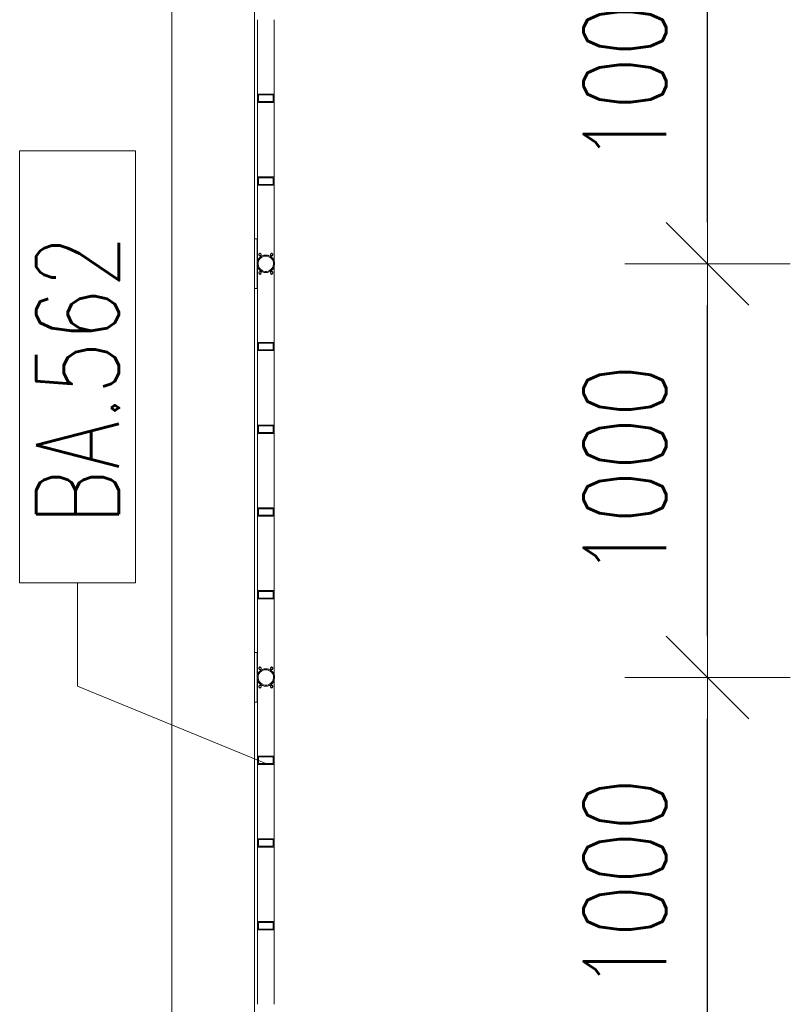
# Model space of a CAD drawing. Header units: millimetres. Extents: x 6807 to 7919, y 15387 to 15883.
# Tile 91 of 120: x 7651 to 7669, y 15659 to 15683. Entities that reach past the tile are written whole.
import ezdxf

# ---------------------------------------------------------------- set-up
doc = ezdxf.new("R2010")
doc.units = ezdxf.units.MM
doc.header["$LTSCALE"] = 10
for name, color, linetype, lineweight in [('PS_DIM', 4, 'Continuous', 13), ('PS_Pos', 1, 'Continuous', 15), ('PS_SOLID', 7, 'Continuous', 30)]:
    doc.layers.add(name, color=color, linetype=linetype, lineweight=lineweight)
doc.styles.add('simplex', font='simplex.shx', dxfattribs={"width": 0.75})
doc.dimstyles.new('1_100_PRZ', dxfattribs={"dimtxt": 2, "dimasz": 1, "dimexe": 2, "dimexo": 5, "dimgap": 1, "dimtad": 1, "dimdec": 0, "dimlfac": 100, "dimtxsty": 'simplex', "dimblk": 'dimznak', "dimcen": 2, "dimse1": 1, "dimse2": 1, "dimclrd": 256, "dimclrt": 7, "dimadec": 1, "dimazin": 0, "dimtfac": 1, "dimtdec": 0, "dimtix": 1, "dimtmove": 2, "dimatfit": 3, "dimldrblk": 'dim-grot', "dimfxl": 1, "dimarcsym": 0})

# ---------------------------------------------------------------- blocks, each defined once
blk = doc.blocks.new('dim-grot')
blk.add_hatch(color=256).paths.add_polyline_path([(0, 0), (-2, 0.5), (-2, -0.5)])
blk.add_lwpolyline([(0, 0), (-2, 0.5), (-2, -0.5), (0, 0)])
blk = doc.blocks.new('dimznak')
at = {"color": 0}
for points in [[(0, 2), (0, -2)], [(-2, 0), (2, 0)]]:
    blk.add_lwpolyline(points, dxfattribs=at)
at = {"color": 2}
blk.add_lwpolyline([(1, 1), (-1, -1)], dxfattribs=at)
blk = doc.blocks.new('*X307')
at = {"color": 1}
for p, q in [((7653.539, 15685.696, -0.807), (7650.739, 15685.696, -0.807)), ((7650.739, 15685.696, -0.807), (7650.739, 15675.253, -0.807)), ((7653.539, 15675.253, -0.807), (7653.539, 15685.696, -0.807)), ((7650.739, 15675.253, -0.807), (7653.539, 15675.253, -0.807)), ((7652.139, 15672.753, -0.807), (7652.139, 15675.253, -0.807)), ((7656.694, 15670.885, -0.807), (7652.139, 15672.753, -0.807))]:
    blk.add_line(p, q, dxfattribs=at)
at = {"color": 30, "style": 'simplex', "width": 0.75}
blk.add_text('BA.562', height=2, rotation=90, dxfattribs=at).set_placement((7653.139, 15676.653, -0.807))

msp = doc.modelspace()

# ---------------------------------------------------------------- linework, layer by layer
at = {"layer": 'PS_SOLID', "color": 253, "linetype": 'Continuous', "lineweight": 5}
for p, q in [((7654.422, 15727.447, -0.807), (7654.422, 15575.947, -0.807)), ((7656.422, 15575.947, -0.807), (7656.422, 15727.447, -0.807))]:
    msp.add_line(p, q, dxfattribs=at)
at = {"layer": 'PS_SOLID', "color": 133, "linetype": 'Continuous', "lineweight": 13}
for p, q in [((7656.494, 15682.837, -0.807), (7656.494, 15681.037, -0.807)), ((7656.894, 15681.037, -0.807), (7656.894, 15682.837, -0.807)), ((7656.874, 15681.037, -0.807), (7656.494, 15681.037, -0.807)), ((7656.494, 15681.037, -0.807), (7656.494, 15680.837, -0.807)), ((7656.514, 15681.017, -0.807), (7656.548, 15681.017, -0.807)), ((7656.514, 15680.857, -0.807), (7656.514, 15681.017, -0.807)), ((7656.548, 15681.017, -0.807), (7656.828, 15681.017, -0.807)), ((7656.828, 15681.017, -0.807), (7656.874, 15681.017, -0.807)), ((7656.894, 15681.037, -0.807), (7656.874, 15681.037, -0.807)), ((7656.874, 15681.017, -0.807), (7656.874, 15680.857, -0.807)), ((7656.894, 15680.837, -0.807), (7656.894, 15681.037, -0.807)), ((7656.494, 15680.837, -0.807), (7656.494, 15679.037, -0.807)), ((7656.494, 15680.837, -0.807), (7656.548, 15680.837, -0.807)), ((7656.874, 15680.857, -0.807), (7656.514, 15680.857, -0.807)), ((7656.548, 15680.837, -0.807), (7656.828, 15680.837, -0.807)), ((7656.828, 15680.837, -0.807), (7656.894, 15680.837, -0.807)), ((7656.894, 15679.037, -0.807), (7656.894, 15680.837, -0.807)), ((7656.494, 15679.037, -0.807), (7656.494, 15678.837, -0.807)), ((7656.874, 15679.037, -0.807), (7656.494, 15679.037, -0.807)), ((7656.514, 15678.857, -0.807), (7656.514, 15679.017, -0.807)), ((7656.514, 15679.017, -0.807), (7656.548, 15679.017, -0.807)), ((7656.548, 15679.017, -0.807), (7656.828, 15679.017, -0.807)), ((7656.828, 15679.017, -0.807), (7656.874, 15679.017, -0.807)), ((7656.894, 15679.037, -0.807), (7656.874, 15679.037, -0.807)), ((7656.874, 15679.017, -0.807), (7656.874, 15678.857, -0.807)), ((7656.894, 15678.837, -0.807), (7656.894, 15679.037, -0.807)), ((7656.494, 15678.837, -0.807), (7656.494, 15677.006, -0.807)), ((7656.494, 15678.837, -0.807), (7656.548, 15678.837, -0.807)), ((7656.874, 15678.857, -0.807), (7656.514, 15678.857, -0.807)), ((7656.548, 15678.837, -0.807), (7656.828, 15678.837, -0.807)), ((7656.828, 15678.837, -0.807), (7656.894, 15678.837, -0.807)), ((7656.894, 15677.006, -0.807), (7656.894, 15678.837, -0.807)), ((7656.482, 15677.537, -0.807), (7656.422, 15677.537, -0.807)), ((7656.422, 15677.537, -0.807), (7656.422, 15676.337, -0.807)), ((7656.482, 15677.325, -0.807), (7656.482, 15677.537, -0.807)), ((7656.422, 15677.397, -0.807), (7656.422, 15677.397, -0.807)), ((7656.494, 15677.441, -0.807), (7656.482, 15677.441, -0.807)), ((7656.482, 15677.389, -0.807), (7656.494, 15677.389, -0.807)), ((7656.482, 15676.932, -0.807), (7656.482, 15677.325, -0.807)), ((7656.422, 15677.277, -0.807), (7656.422, 15677.277, -0.807)), ((7656.494, 15677.285, -0.807), (7656.482, 15677.285, -0.807)), ((7656.482, 15677.233, -0.807), (7656.494, 15677.233, -0.807)), ((7656.54, 15677.083, -0.807), (7656.514, 15677.049, -0.807)), ((7656.52, 15677.057, -0.807), (7656.526, 15677.067, -0.807)), ((7656.524, 15677.162, -0.807), (7656.531, 15677.182, -0.807)), ((7656.524, 15677.162, -0.807), (7656.531, 15677.18, -0.807)), ((7656.531, 15677.143, -0.807), (7656.524, 15677.162, -0.807)), ((7656.531, 15677.171, -0.807), (7656.526, 15677.157, -0.807)), ((7656.526, 15677.156, -0.807), (7656.531, 15677.17, -0.807)), ((7656.526, 15677.067, -0.807), (7656.533, 15677.074, -0.807)), ((7656.531, 15677.182, -0.807), (7656.548, 15677.192, -0.807)), ((7656.531, 15677.18, -0.807), (7656.548, 15677.191, -0.807)), ((7656.548, 15677.181, -0.807), (7656.531, 15677.171, -0.807)), ((7656.531, 15677.17, -0.807), (7656.548, 15677.18, -0.807)), ((7656.548, 15677.133, -0.807), (7656.531, 15677.143, -0.807)), ((7656.536, 15677.035, -0.807), (7656.559, 15677.065, -0.807)), ((7656.572, 15677.111, -0.807), (7656.54, 15677.083, -0.807)), ((7656.548, 15677.192, -0.807), (7656.569, 15677.188, -0.807)), ((7656.548, 15677.191, -0.807), (7656.569, 15677.187, -0.807)), ((7656.569, 15677.178, -0.807), (7656.548, 15677.181, -0.807)), ((7656.548, 15677.18, -0.807), (7656.569, 15677.176, -0.807)), ((7656.569, 15677.136, -0.807), (7656.548, 15677.133, -0.807)), ((7656.548, 15677.09, -0.807), (7656.555, 15677.098, -0.807)), ((7656.555, 15677.098, -0.807), (7656.564, 15677.104, -0.807)), ((7656.559, 15677.065, -0.807), (7656.587, 15677.09, -0.807)), ((7656.569, 15677.188, -0.807), (7656.582, 15677.173, -0.807)), ((7656.569, 15677.187, -0.807), (7656.582, 15677.171, -0.807)), ((7656.582, 15677.162, -0.807), (7656.569, 15677.178, -0.807)), ((7656.569, 15677.176, -0.807), (7656.582, 15677.161, -0.807)), ((7656.582, 15677.152, -0.807), (7656.569, 15677.136, -0.807)), ((7656.61, 15677.132, -0.807), (7656.572, 15677.111, -0.807)), ((7656.582, 15677.173, -0.807), (7656.582, 15677.152, -0.807)), ((7656.582, 15677.116, -0.807), (7656.591, 15677.122, -0.807)), ((7656.587, 15677.09, -0.807), (7656.62, 15677.108, -0.807)), ((7656.591, 15677.122, -0.807), (7656.601, 15677.126, -0.807)), ((7656.651, 15677.144, -0.807), (7656.61, 15677.132, -0.807)), ((7656.62, 15677.135, -0.807), (7656.63, 15677.139, -0.807)), ((7656.62, 15677.108, -0.807), (7656.656, 15677.119, -0.807)), ((7656.63, 15677.139, -0.807), (7656.641, 15677.141, -0.807)), ((7656.694, 15677.149, -0.807), (7656.651, 15677.144, -0.807)), ((7656.656, 15677.119, -0.807), (7656.694, 15677.123, -0.807)), ((7656.662, 15677.146, -0.807), (7656.672, 15677.148, -0.807)), ((7656.672, 15677.148, -0.807), (7656.683, 15677.148, -0.807)), ((7656.736, 15677.144, -0.807), (7656.694, 15677.149, -0.807)), ((7656.694, 15677.123, -0.807), (7656.731, 15677.119, -0.807)), ((7656.704, 15677.148, -0.807), (7656.715, 15677.148, -0.807)), ((7656.715, 15677.148, -0.807), (7656.726, 15677.146, -0.807)), ((7656.731, 15677.119, -0.807), (7656.767, 15677.108, -0.807)), ((7656.777, 15677.132, -0.807), (7656.736, 15677.144, -0.807)), ((7656.747, 15677.141, -0.807), (7656.757, 15677.139, -0.807)), ((7656.757, 15677.139, -0.807), (7656.767, 15677.135, -0.807)), ((7656.767, 15677.108, -0.807), (7656.8, 15677.09, -0.807)), ((7656.815, 15677.111, -0.807), (7656.777, 15677.132, -0.807)), ((7656.787, 15677.126, -0.807), (7656.796, 15677.122, -0.807)), ((7656.796, 15677.122, -0.807), (7656.805, 15677.116, -0.807)), ((7656.8, 15677.09, -0.807), (7656.828, 15677.065, -0.807)), ((7656.804, 15677.162, -0.807), (7656.811, 15677.182, -0.807)), ((7656.804, 15677.162, -0.807), (7656.811, 15677.18, -0.807)), ((7656.811, 15677.143, -0.807), (7656.804, 15677.162, -0.807)), ((7656.811, 15677.171, -0.807), (7656.806, 15677.157, -0.807)), ((7656.806, 15677.156, -0.807), (7656.811, 15677.17, -0.807)), ((7656.811, 15677.182, -0.807), (7656.828, 15677.192, -0.807)), ((7656.811, 15677.18, -0.807), (7656.828, 15677.191, -0.807)), ((7656.828, 15677.181, -0.807), (7656.811, 15677.171, -0.807)), ((7656.811, 15677.17, -0.807), (7656.828, 15677.18, -0.807)), ((7656.828, 15677.133, -0.807), (7656.811, 15677.143, -0.807)), ((7656.847, 15677.083, -0.807), (7656.815, 15677.111, -0.807)), ((7656.823, 15677.104, -0.807), (7656.832, 15677.098, -0.807)), ((7656.828, 15677.192, -0.807), (7656.849, 15677.188, -0.807)), ((7656.828, 15677.191, -0.807), (7656.849, 15677.187, -0.807)), ((7656.849, 15677.178, -0.807), (7656.828, 15677.181, -0.807)), ((7656.828, 15677.18, -0.807), (7656.849, 15677.176, -0.807)), ((7656.849, 15677.136, -0.807), (7656.828, 15677.133, -0.807)), ((7656.828, 15677.065, -0.807), (7656.851, 15677.035, -0.807)), ((7656.832, 15677.098, -0.807), (7656.839, 15677.09, -0.807)), ((7656.873, 15677.049, -0.807), (7656.847, 15677.083, -0.807)), ((7656.849, 15677.188, -0.807), (7656.862, 15677.173, -0.807)), ((7656.849, 15677.187, -0.807), (7656.862, 15677.171, -0.807)), ((7656.862, 15677.162, -0.807), (7656.849, 15677.178, -0.807)), ((7656.849, 15677.176, -0.807), (7656.862, 15677.161, -0.807)), ((7656.862, 15677.152, -0.807), (7656.849, 15677.136, -0.807)), ((7656.854, 15677.074, -0.807), (7656.861, 15677.067, -0.807)), ((7656.861, 15677.067, -0.807), (7656.867, 15677.057, -0.807)), ((7656.862, 15677.173, -0.807), (7656.862, 15677.152, -0.807)), ((7656.484, 15676.969, -0.807), (7656.482, 15676.926, -0.807)), ((7656.482, 15676.926, -0.807), (7656.488, 15676.884, -0.807)), ((7656.482, 15676.525, -0.807), (7656.482, 15676.924, -0.807)), ((7656.495, 15677.01, -0.807), (7656.484, 15676.969, -0.807)), ((7656.488, 15676.884, -0.807), (7656.503, 15676.843, -0.807)), ((7656.495, 15676.863, -0.807), (7656.494, 15676.868, -0.807)), ((7656.494, 15676.868, -0.807), (7656.494, 15675.037, -0.807)), ((7656.514, 15677.049, -0.807), (7656.495, 15677.01, -0.807)), ((7656.5, 15676.854, -0.807), (7656.495, 15676.863, -0.807)), ((7656.5, 15677.02, -0.807), (7656.503, 15677.03, -0.807)), ((7656.503, 15677.03, -0.807), (7656.509, 15677.039, -0.807)), ((7656.503, 15676.843, -0.807), (7656.526, 15676.807, -0.807)), ((7656.508, 15676.927, -0.807), (7656.51, 15676.965, -0.807)), ((7656.514, 15676.89, -0.807), (7656.508, 15676.927, -0.807)), ((7656.514, 15676.825, -0.807), (7656.509, 15676.834, -0.807)), ((7656.51, 15676.965, -0.807), (7656.519, 15677.001, -0.807)), ((7656.527, 15676.855, -0.807), (7656.514, 15676.89, -0.807)), ((7656.52, 15676.816, -0.807), (7656.514, 15676.825, -0.807)), ((7656.519, 15677.001, -0.807), (7656.536, 15677.035, -0.807)), ((7656.547, 15676.823, -0.807), (7656.527, 15676.855, -0.807)), ((7656.572, 15676.796, -0.807), (7656.547, 15676.823, -0.807)), ((7656.841, 15676.823, -0.807), (7656.815, 15676.796, -0.807)), ((7656.861, 15676.855, -0.807), (7656.841, 15676.823, -0.807)), ((7656.851, 15677.035, -0.807), (7656.868, 15677.001, -0.807)), ((7656.874, 15676.89, -0.807), (7656.861, 15676.855, -0.807)), ((7656.861, 15676.807, -0.807), (7656.884, 15676.843, -0.807)), ((7656.873, 15676.825, -0.807), (7656.867, 15676.816, -0.807)), ((7656.868, 15677.001, -0.807), (7656.877, 15676.965, -0.807)), ((7656.892, 15677.01, -0.807), (7656.873, 15677.049, -0.807)), ((7656.878, 15676.834, -0.807), (7656.873, 15676.825, -0.807)), ((7656.879, 15676.927, -0.807), (7656.874, 15676.89, -0.807)), ((7656.877, 15676.965, -0.807), (7656.879, 15676.927, -0.807)), ((7656.878, 15677.039, -0.807), (7656.884, 15677.03, -0.807)), ((7656.884, 15677.03, -0.807), (7656.888, 15677.02, -0.807)), ((7656.884, 15676.843, -0.807), (7656.899, 15676.884, -0.807)), ((7656.892, 15676.863, -0.807), (7656.888, 15676.854, -0.807)), ((7656.903, 15676.969, -0.807), (7656.892, 15677.01, -0.807)), ((7656.894, 15676.868, -0.807), (7656.892, 15676.863, -0.807)), ((7656.894, 15675.037, -0.807), (7656.894, 15676.868, -0.807)), ((7656.899, 15676.884, -0.807), (7656.905, 15676.926, -0.807)), ((7656.905, 15676.926, -0.807), (7656.903, 15676.969, -0.807)), ((7656.422, 15676.597, -0.807), (7656.422, 15676.597, -0.807)), ((7656.494, 15676.641, -0.807), (7656.482, 15676.641, -0.807)), ((7656.482, 15676.589, -0.807), (7656.494, 15676.589, -0.807)), ((7656.524, 15676.723, -0.807), (7656.531, 15676.742, -0.807)), ((7656.524, 15676.723, -0.807), (7656.531, 15676.741, -0.807)), ((7656.531, 15676.704, -0.807), (7656.524, 15676.723, -0.807)), ((7656.526, 15676.807, -0.807), (7656.555, 15676.776, -0.807)), ((7656.531, 15676.732, -0.807), (7656.526, 15676.718, -0.807)), ((7656.526, 15676.717, -0.807), (7656.531, 15676.731, -0.807)), ((7656.531, 15676.742, -0.807), (7656.548, 15676.753, -0.807)), ((7656.531, 15676.741, -0.807), (7656.548, 15676.751, -0.807)), ((7656.548, 15676.742, -0.807), (7656.531, 15676.732, -0.807)), ((7656.531, 15676.731, -0.807), (7656.548, 15676.741, -0.807)), ((7656.548, 15676.694, -0.807), (7656.531, 15676.704, -0.807)), ((7656.54, 15676.791, -0.807), (7656.533, 15676.799, -0.807)), ((7656.548, 15676.784, -0.807), (7656.54, 15676.791, -0.807)), ((7656.548, 15676.753, -0.807), (7656.569, 15676.749, -0.807)), ((7656.548, 15676.751, -0.807), (7656.569, 15676.748, -0.807)), ((7656.569, 15676.738, -0.807), (7656.548, 15676.742, -0.807)), ((7656.548, 15676.741, -0.807), (7656.569, 15676.737, -0.807)), ((7656.569, 15676.697, -0.807), (7656.548, 15676.694, -0.807)), ((7656.555, 15676.776, -0.807), (7656.591, 15676.751, -0.807)), ((7656.572, 15676.763, -0.807), (7656.564, 15676.77, -0.807)), ((7656.569, 15676.749, -0.807), (7656.582, 15676.733, -0.807)), ((7656.569, 15676.748, -0.807), (7656.582, 15676.732, -0.807)), ((7656.582, 15676.723, -0.807), (7656.569, 15676.738, -0.807)), ((7656.569, 15676.737, -0.807), (7656.582, 15676.722, -0.807)), ((7656.582, 15676.713, -0.807), (7656.569, 15676.697, -0.807)), ((7656.603, 15676.774, -0.807), (7656.572, 15676.796, -0.807)), ((7656.582, 15676.758, -0.807), (7656.572, 15676.763, -0.807)), ((7656.582, 15676.733, -0.807), (7656.582, 15676.713, -0.807)), ((7656.591, 15676.751, -0.807), (7656.63, 15676.735, -0.807)), ((7656.61, 15676.742, -0.807), (7656.601, 15676.747, -0.807)), ((7656.638, 15676.759, -0.807), (7656.603, 15676.774, -0.807)), ((7656.62, 15676.739, -0.807), (7656.61, 15676.742, -0.807)), ((7656.63, 15676.735, -0.807), (7656.672, 15676.726, -0.807)), ((7656.675, 15676.752, -0.807), (7656.638, 15676.759, -0.807)), ((7656.651, 15676.729, -0.807), (7656.641, 15676.732, -0.807)), ((7656.662, 15676.728, -0.807), (7656.651, 15676.729, -0.807)), ((7656.672, 15676.726, -0.807), (7656.715, 15676.726, -0.807)), ((7656.712, 15676.752, -0.807), (7656.675, 15676.752, -0.807)), ((7656.694, 15676.725, -0.807), (7656.683, 15676.726, -0.807)), ((7656.704, 15676.726, -0.807), (7656.694, 15676.725, -0.807)), ((7656.749, 15676.759, -0.807), (7656.712, 15676.752, -0.807)), ((7656.715, 15676.726, -0.807), (7656.757, 15676.735, -0.807)), ((7656.736, 15676.729, -0.807), (7656.726, 15676.728, -0.807)), ((7656.747, 15676.732, -0.807), (7656.736, 15676.729, -0.807)), ((7656.784, 15676.774, -0.807), (7656.749, 15676.759, -0.807)), ((7656.757, 15676.735, -0.807), (7656.796, 15676.751, -0.807)), ((7656.777, 15676.742, -0.807), (7656.767, 15676.739, -0.807)), ((7656.787, 15676.747, -0.807), (7656.777, 15676.742, -0.807)), ((7656.815, 15676.796, -0.807), (7656.784, 15676.774, -0.807)), ((7656.796, 15676.751, -0.807), (7656.832, 15676.776, -0.807)), ((7656.804, 15676.723, -0.807), (7656.811, 15676.742, -0.807)), ((7656.804, 15676.723, -0.807), (7656.811, 15676.741, -0.807)), ((7656.811, 15676.704, -0.807), (7656.804, 15676.723, -0.807)), ((7656.815, 15676.763, -0.807), (7656.805, 15676.758, -0.807)), ((7656.811, 15676.732, -0.807), (7656.806, 15676.718, -0.807)), ((7656.806, 15676.717, -0.807), (7656.811, 15676.731, -0.807)), ((7656.811, 15676.742, -0.807), (7656.828, 15676.753, -0.807)), ((7656.811, 15676.741, -0.807), (7656.828, 15676.751, -0.807)), ((7656.828, 15676.742, -0.807), (7656.811, 15676.732, -0.807)), ((7656.811, 15676.731, -0.807), (7656.828, 15676.741, -0.807)), ((7656.828, 15676.694, -0.807), (7656.811, 15676.704, -0.807)), ((7656.823, 15676.77, -0.807), (7656.815, 15676.763, -0.807)), ((7656.828, 15676.753, -0.807), (7656.849, 15676.749, -0.807)), ((7656.828, 15676.751, -0.807), (7656.849, 15676.748, -0.807)), ((7656.849, 15676.738, -0.807), (7656.828, 15676.742, -0.807)), ((7656.828, 15676.741, -0.807), (7656.849, 15676.737, -0.807)), ((7656.849, 15676.697, -0.807), (7656.828, 15676.694, -0.807)), ((7656.832, 15676.776, -0.807), (7656.861, 15676.807, -0.807)), ((7656.847, 15676.791, -0.807), (7656.839, 15676.784, -0.807)), ((7656.854, 15676.799, -0.807), (7656.847, 15676.791, -0.807)), ((7656.849, 15676.749, -0.807), (7656.862, 15676.733, -0.807)), ((7656.849, 15676.748, -0.807), (7656.862, 15676.732, -0.807)), ((7656.862, 15676.723, -0.807), (7656.849, 15676.738, -0.807)), ((7656.849, 15676.737, -0.807), (7656.862, 15676.722, -0.807)), ((7656.862, 15676.713, -0.807), (7656.849, 15676.697, -0.807)), ((7656.862, 15676.733, -0.807), (7656.862, 15676.713, -0.807)), ((7656.422, 15676.477, -0.807), (7656.422, 15676.477, -0.807)), ((7656.482, 15676.337, -0.807), (7656.482, 15676.525, -0.807)), ((7656.494, 15676.485, -0.807), (7656.482, 15676.485, -0.807)), ((7656.482, 15676.433, -0.807), (7656.494, 15676.433, -0.807)), ((7656.422, 15676.337, -0.807), (7656.482, 15676.337, -0.807)), ((7656.874, 15675.037, -0.807), (7656.494, 15675.037, -0.807)), ((7656.494, 15675.037, -0.807), (7656.494, 15674.837, -0.807)), ((7656.514, 15674.857, -0.807), (7656.514, 15675.017, -0.807)), ((7656.514, 15675.017, -0.807), (7656.548, 15675.017, -0.807)), ((7656.548, 15675.017, -0.807), (7656.828, 15675.017, -0.807)), ((7656.828, 15675.017, -0.807), (7656.874, 15675.017, -0.807)), ((7656.894, 15675.037, -0.807), (7656.874, 15675.037, -0.807)), ((7656.874, 15675.017, -0.807), (7656.874, 15674.857, -0.807)), ((7656.894, 15674.837, -0.807), (7656.894, 15675.037, -0.807)), ((7656.494, 15674.837, -0.807), (7656.494, 15673.037, -0.807)), ((7656.494, 15674.837, -0.807), (7656.548, 15674.837, -0.807)), ((7656.874, 15674.857, -0.807), (7656.514, 15674.857, -0.807)), ((7656.548, 15674.837, -0.807), (7656.828, 15674.837, -0.807)), ((7656.828, 15674.837, -0.807), (7656.894, 15674.837, -0.807)), ((7656.894, 15673.037, -0.807), (7656.894, 15674.837, -0.807)), ((7656.874, 15673.037, -0.807), (7656.494, 15673.037, -0.807)), ((7656.494, 15673.037, -0.807), (7656.494, 15672.837, -0.807)), ((7656.514, 15672.857, -0.807), (7656.514, 15673.017, -0.807)), ((7656.514, 15673.017, -0.807), (7656.548, 15673.017, -0.807)), ((7656.548, 15673.017, -0.807), (7656.828, 15673.017, -0.807)), ((7656.828, 15673.017, -0.807), (7656.874, 15673.017, -0.807)), ((7656.894, 15673.037, -0.807), (7656.874, 15673.037, -0.807)), ((7656.874, 15673.017, -0.807), (7656.874, 15672.857, -0.807)), ((7656.894, 15672.837, -0.807), (7656.894, 15673.037, -0.807)), ((7656.494, 15672.837, -0.807), (7656.494, 15671.037, -0.807)), ((7656.494, 15672.837, -0.807), (7656.548, 15672.837, -0.807)), ((7656.874, 15672.857, -0.807), (7656.514, 15672.857, -0.807)), ((7656.548, 15672.837, -0.807), (7656.828, 15672.837, -0.807)), ((7656.828, 15672.837, -0.807), (7656.894, 15672.837, -0.807)), ((7656.894, 15671.037, -0.807), (7656.894, 15672.837, -0.807)), ((7656.874, 15671.037, -0.807), (7656.494, 15671.037, -0.807)), ((7656.494, 15671.037, -0.807), (7656.494, 15670.837, -0.807)), ((7656.514, 15670.857, -0.807), (7656.514, 15671.017, -0.807)), ((7656.514, 15671.017, -0.807), (7656.548, 15671.017, -0.807)), ((7656.548, 15671.017, -0.807), (7656.828, 15671.017, -0.807)), ((7656.828, 15671.017, -0.807), (7656.874, 15671.017, -0.807)), ((7656.894, 15671.037, -0.807), (7656.874, 15671.037, -0.807)), ((7656.874, 15671.017, -0.807), (7656.874, 15670.857, -0.807)), ((7656.894, 15670.837, -0.807), (7656.894, 15671.037, -0.807)), ((7656.494, 15670.837, -0.807), (7656.494, 15669.037, -0.807)), ((7656.494, 15670.837, -0.807), (7656.548, 15670.837, -0.807)), ((7656.874, 15670.857, -0.807), (7656.514, 15670.857, -0.807)), ((7656.548, 15670.837, -0.807), (7656.828, 15670.837, -0.807)), ((7656.828, 15670.837, -0.807), (7656.894, 15670.837, -0.807)), ((7656.894, 15669.037, -0.807), (7656.894, 15670.837, -0.807)), ((7656.874, 15669.037, -0.807), (7656.494, 15669.037, -0.807)), ((7656.494, 15669.037, -0.807), (7656.494, 15668.837, -0.807)), ((7656.514, 15668.857, -0.807), (7656.514, 15669.017, -0.807)), ((7656.514, 15669.017, -0.807), (7656.548, 15669.017, -0.807)), ((7656.548, 15669.017, -0.807), (7656.828, 15669.017, -0.807)), ((7656.828, 15669.017, -0.807), (7656.874, 15669.017, -0.807)), ((7656.894, 15669.037, -0.807), (7656.874, 15669.037, -0.807)), ((7656.874, 15669.017, -0.807), (7656.874, 15668.857, -0.807)), ((7656.894, 15668.837, -0.807), (7656.894, 15669.037, -0.807)), ((7656.494, 15668.837, -0.807), (7656.494, 15667.006, -0.807)), ((7656.494, 15668.837, -0.807), (7656.548, 15668.837, -0.807)), ((7656.874, 15668.857, -0.807), (7656.514, 15668.857, -0.807)), ((7656.548, 15668.837, -0.807), (7656.828, 15668.837, -0.807)), ((7656.828, 15668.837, -0.807), (7656.894, 15668.837, -0.807)), ((7656.894, 15667.006, -0.807), (7656.894, 15668.837, -0.807)), ((7656.482, 15667.537, -0.807), (7656.422, 15667.537, -0.807)), ((7656.422, 15667.537, -0.807), (7656.422, 15666.337, -0.807)), ((7656.422, 15667.397, -0.807), (7656.422, 15667.397, -0.807)), ((7656.482, 15667.325, -0.807), (7656.482, 15667.537, -0.807)), ((7656.494, 15667.441, -0.807), (7656.482, 15667.441, -0.807)), ((7656.482, 15667.389, -0.807), (7656.494, 15667.389, -0.807)), ((7656.482, 15666.932, -0.807), (7656.482, 15667.325, -0.807)), ((7656.422, 15667.277, -0.807), (7656.422, 15667.277, -0.807)), ((7656.494, 15667.285, -0.807), (7656.482, 15667.285, -0.807)), ((7656.482, 15667.233, -0.807), (7656.494, 15667.233, -0.807)), ((7656.54, 15667.083, -0.807), (7656.514, 15667.049, -0.807)), ((7656.52, 15667.057, -0.807), (7656.526, 15667.067, -0.807)), ((7656.524, 15667.162, -0.807), (7656.531, 15667.182, -0.807)), ((7656.524, 15667.162, -0.807), (7656.531, 15667.18, -0.807)), ((7656.531, 15667.143, -0.807), (7656.524, 15667.162, -0.807)), ((7656.531, 15667.171, -0.807), (7656.526, 15667.157, -0.807)), ((7656.526, 15667.156, -0.807), (7656.531, 15667.17, -0.807)), ((7656.526, 15667.067, -0.807), (7656.533, 15667.074, -0.807)), ((7656.531, 15667.182, -0.807), (7656.548, 15667.192, -0.807)), ((7656.531, 15667.18, -0.807), (7656.548, 15667.191, -0.807)), ((7656.548, 15667.181, -0.807), (7656.531, 15667.171, -0.807)), ((7656.531, 15667.17, -0.807), (7656.548, 15667.18, -0.807)), ((7656.548, 15667.133, -0.807), (7656.531, 15667.143, -0.807)), ((7656.536, 15667.035, -0.807), (7656.559, 15667.065, -0.807)), ((7656.572, 15667.111, -0.807), (7656.54, 15667.083, -0.807)), ((7656.548, 15667.192, -0.807), (7656.569, 15667.188, -0.807)), ((7656.548, 15667.191, -0.807), (7656.569, 15667.187, -0.807)), ((7656.569, 15667.178, -0.807), (7656.548, 15667.181, -0.807)), ((7656.548, 15667.18, -0.807), (7656.569, 15667.176, -0.807)), ((7656.569, 15667.136, -0.807), (7656.548, 15667.133, -0.807)), ((7656.548, 15667.09, -0.807), (7656.555, 15667.098, -0.807)), ((7656.555, 15667.098, -0.807), (7656.564, 15667.104, -0.807)), ((7656.559, 15667.065, -0.807), (7656.587, 15667.09, -0.807)), ((7656.569, 15667.188, -0.807), (7656.582, 15667.173, -0.807)), ((7656.569, 15667.187, -0.807), (7656.582, 15667.171, -0.807)), ((7656.582, 15667.162, -0.807), (7656.569, 15667.178, -0.807)), ((7656.569, 15667.176, -0.807), (7656.582, 15667.161, -0.807)), ((7656.582, 15667.152, -0.807), (7656.569, 15667.136, -0.807)), ((7656.61, 15667.132, -0.807), (7656.572, 15667.111, -0.807)), ((7656.582, 15667.173, -0.807), (7656.582, 15667.152, -0.807)), ((7656.582, 15667.116, -0.807), (7656.591, 15667.122, -0.807)), ((7656.587, 15667.09, -0.807), (7656.62, 15667.108, -0.807)), ((7656.591, 15667.122, -0.807), (7656.601, 15667.126, -0.807)), ((7656.651, 15667.144, -0.807), (7656.61, 15667.132, -0.807)), ((7656.62, 15667.135, -0.807), (7656.63, 15667.139, -0.807)), ((7656.62, 15667.108, -0.807), (7656.656, 15667.119, -0.807)), ((7656.63, 15667.139, -0.807), (7656.641, 15667.141, -0.807)), ((7656.694, 15667.149, -0.807), (7656.651, 15667.144, -0.807)), ((7656.656, 15667.119, -0.807), (7656.694, 15667.123, -0.807)), ((7656.662, 15667.146, -0.807), (7656.672, 15667.148, -0.807)), ((7656.672, 15667.148, -0.807), (7656.683, 15667.148, -0.807)), ((7656.736, 15667.144, -0.807), (7656.694, 15667.149, -0.807)), ((7656.694, 15667.123, -0.807), (7656.731, 15667.119, -0.807)), ((7656.704, 15667.148, -0.807), (7656.715, 15667.148, -0.807)), ((7656.715, 15667.148, -0.807), (7656.726, 15667.146, -0.807)), ((7656.731, 15667.119, -0.807), (7656.767, 15667.108, -0.807)), ((7656.777, 15667.132, -0.807), (7656.736, 15667.144, -0.807)), ((7656.747, 15667.141, -0.807), (7656.757, 15667.139, -0.807)), ((7656.757, 15667.139, -0.807), (7656.767, 15667.135, -0.807)), ((7656.767, 15667.108, -0.807), (7656.8, 15667.09, -0.807)), ((7656.815, 15667.111, -0.807), (7656.777, 15667.132, -0.807)), ((7656.787, 15667.126, -0.807), (7656.796, 15667.122, -0.807)), ((7656.796, 15667.122, -0.807), (7656.805, 15667.116, -0.807)), ((7656.8, 15667.09, -0.807), (7656.828, 15667.065, -0.807)), ((7656.804, 15667.162, -0.807), (7656.811, 15667.182, -0.807)), ((7656.804, 15667.162, -0.807), (7656.811, 15667.18, -0.807)), ((7656.811, 15667.143, -0.807), (7656.804, 15667.162, -0.807)), ((7656.811, 15667.171, -0.807), (7656.806, 15667.157, -0.807)), ((7656.806, 15667.156, -0.807), (7656.811, 15667.17, -0.807)), ((7656.811, 15667.182, -0.807), (7656.828, 15667.192, -0.807)), ((7656.811, 15667.18, -0.807), (7656.828, 15667.191, -0.807)), ((7656.828, 15667.181, -0.807), (7656.811, 15667.171, -0.807)), ((7656.811, 15667.17, -0.807), (7656.828, 15667.18, -0.807)), ((7656.828, 15667.133, -0.807), (7656.811, 15667.143, -0.807)), ((7656.847, 15667.083, -0.807), (7656.815, 15667.111, -0.807)), ((7656.823, 15667.104, -0.807), (7656.832, 15667.098, -0.807)), ((7656.828, 15667.192, -0.807), (7656.849, 15667.188, -0.807)), ((7656.828, 15667.191, -0.807), (7656.849, 15667.187, -0.807)), ((7656.849, 15667.178, -0.807), (7656.828, 15667.181, -0.807)), ((7656.828, 15667.18, -0.807), (7656.849, 15667.176, -0.807)), ((7656.849, 15667.136, -0.807), (7656.828, 15667.133, -0.807)), ((7656.828, 15667.065, -0.807), (7656.851, 15667.035, -0.807)), ((7656.832, 15667.098, -0.807), (7656.839, 15667.09, -0.807)), ((7656.873, 15667.049, -0.807), (7656.847, 15667.083, -0.807)), ((7656.849, 15667.188, -0.807), (7656.862, 15667.173, -0.807)), ((7656.849, 15667.187, -0.807), (7656.862, 15667.171, -0.807)), ((7656.862, 15667.162, -0.807), (7656.849, 15667.178, -0.807)), ((7656.849, 15667.176, -0.807), (7656.862, 15667.161, -0.807)), ((7656.862, 15667.152, -0.807), (7656.849, 15667.136, -0.807)), ((7656.854, 15667.074, -0.807), (7656.861, 15667.067, -0.807)), ((7656.861, 15667.067, -0.807), (7656.867, 15667.057, -0.807)), ((7656.862, 15667.173, -0.807), (7656.862, 15667.152, -0.807)), ((7656.484, 15666.969, -0.807), (7656.482, 15666.926, -0.807)), ((7656.482, 15666.926, -0.807), (7656.488, 15666.884, -0.807)), ((7656.482, 15666.525, -0.807), (7656.482, 15666.924, -0.807)), ((7656.495, 15667.01, -0.807), (7656.484, 15666.969, -0.807)), ((7656.488, 15666.884, -0.807), (7656.503, 15666.843, -0.807)), ((7656.495, 15666.863, -0.807), (7656.494, 15666.868, -0.807)), ((7656.494, 15666.868, -0.807), (7656.494, 15665.037, -0.807)), ((7656.514, 15667.049, -0.807), (7656.495, 15667.01, -0.807)), ((7656.5, 15666.854, -0.807), (7656.495, 15666.863, -0.807)), ((7656.5, 15667.02, -0.807), (7656.503, 15667.03, -0.807)), ((7656.503, 15667.03, -0.807), (7656.509, 15667.039, -0.807)), ((7656.503, 15666.843, -0.807), (7656.526, 15666.807, -0.807)), ((7656.508, 15666.927, -0.807), (7656.51, 15666.965, -0.807)), ((7656.514, 15666.89, -0.807), (7656.508, 15666.927, -0.807)), ((7656.514, 15666.825, -0.807), (7656.509, 15666.834, -0.807)), ((7656.51, 15666.965, -0.807), (7656.519, 15667.001, -0.807)), ((7656.527, 15666.855, -0.807), (7656.514, 15666.89, -0.807)), ((7656.519, 15667.001, -0.807), (7656.536, 15667.035, -0.807)), ((7656.547, 15666.823, -0.807), (7656.527, 15666.855, -0.807)), ((7656.861, 15666.855, -0.807), (7656.841, 15666.823, -0.807)), ((7656.851, 15667.035, -0.807), (7656.868, 15667.001, -0.807)), ((7656.874, 15666.89, -0.807), (7656.861, 15666.855, -0.807)), ((7656.861, 15666.807, -0.807), (7656.884, 15666.843, -0.807)), ((7656.868, 15667.001, -0.807), (7656.877, 15666.965, -0.807)), ((7656.892, 15667.01, -0.807), (7656.873, 15667.049, -0.807)), ((7656.878, 15666.834, -0.807), (7656.873, 15666.825, -0.807)), ((7656.879, 15666.927, -0.807), (7656.874, 15666.89, -0.807)), ((7656.877, 15666.965, -0.807), (7656.879, 15666.927, -0.807)), ((7656.878, 15667.039, -0.807), (7656.884, 15667.03, -0.807)), ((7656.884, 15667.03, -0.807), (7656.888, 15667.02, -0.807)), ((7656.884, 15666.843, -0.807), (7656.899, 15666.884, -0.807)), ((7656.892, 15666.863, -0.807), (7656.888, 15666.854, -0.807)), ((7656.903, 15666.969, -0.807), (7656.892, 15667.01, -0.807)), ((7656.894, 15666.868, -0.807), (7656.892, 15666.863, -0.807)), ((7656.894, 15665.037, -0.807), (7656.894, 15666.868, -0.807)), ((7656.899, 15666.884, -0.807), (7656.905, 15666.926, -0.807)), ((7656.905, 15666.926, -0.807), (7656.903, 15666.969, -0.807)), ((7656.422, 15666.597, -0.807), (7656.422, 15666.597, -0.807)), ((7656.494, 15666.641, -0.807), (7656.482, 15666.641, -0.807)), ((7656.482, 15666.589, -0.807), (7656.494, 15666.589, -0.807)), ((7656.52, 15666.816, -0.807), (7656.514, 15666.825, -0.807)), ((7656.524, 15666.723, -0.807), (7656.531, 15666.742, -0.807)), ((7656.524, 15666.723, -0.807), (7656.531, 15666.741, -0.807)), ((7656.531, 15666.704, -0.807), (7656.524, 15666.723, -0.807)), ((7656.526, 15666.807, -0.807), (7656.555, 15666.776, -0.807)), ((7656.531, 15666.732, -0.807), (7656.526, 15666.718, -0.807)), ((7656.526, 15666.717, -0.807), (7656.531, 15666.731, -0.807)), ((7656.531, 15666.742, -0.807), (7656.548, 15666.753, -0.807)), ((7656.531, 15666.741, -0.807), (7656.548, 15666.751, -0.807)), ((7656.548, 15666.742, -0.807), (7656.531, 15666.732, -0.807)), ((7656.531, 15666.731, -0.807), (7656.548, 15666.741, -0.807)), ((7656.548, 15666.694, -0.807), (7656.531, 15666.704, -0.807)), ((7656.54, 15666.791, -0.807), (7656.533, 15666.799, -0.807)), ((7656.548, 15666.784, -0.807), (7656.54, 15666.791, -0.807)), ((7656.572, 15666.796, -0.807), (7656.547, 15666.823, -0.807)), ((7656.548, 15666.753, -0.807), (7656.569, 15666.749, -0.807)), ((7656.548, 15666.751, -0.807), (7656.569, 15666.748, -0.807)), ((7656.569, 15666.738, -0.807), (7656.548, 15666.742, -0.807)), ((7656.548, 15666.741, -0.807), (7656.569, 15666.737, -0.807)), ((7656.569, 15666.697, -0.807), (7656.548, 15666.694, -0.807)), ((7656.555, 15666.776, -0.807), (7656.591, 15666.751, -0.807)), ((7656.572, 15666.763, -0.807), (7656.564, 15666.77, -0.807)), ((7656.569, 15666.749, -0.807), (7656.582, 15666.733, -0.807)), ((7656.569, 15666.748, -0.807), (7656.582, 15666.732, -0.807)), ((7656.582, 15666.723, -0.807), (7656.569, 15666.738, -0.807)), ((7656.569, 15666.737, -0.807), (7656.582, 15666.722, -0.807)), ((7656.582, 15666.713, -0.807), (7656.569, 15666.697, -0.807)), ((7656.603, 15666.774, -0.807), (7656.572, 15666.796, -0.807)), ((7656.582, 15666.758, -0.807), (7656.572, 15666.763, -0.807)), ((7656.582, 15666.733, -0.807), (7656.582, 15666.713, -0.807)), ((7656.591, 15666.751, -0.807), (7656.63, 15666.735, -0.807)), ((7656.61, 15666.742, -0.807), (7656.601, 15666.747, -0.807)), ((7656.638, 15666.759, -0.807), (7656.603, 15666.774, -0.807)), ((7656.62, 15666.739, -0.807), (7656.61, 15666.742, -0.807)), ((7656.63, 15666.735, -0.807), (7656.672, 15666.726, -0.807)), ((7656.675, 15666.752, -0.807), (7656.638, 15666.759, -0.807)), ((7656.651, 15666.729, -0.807), (7656.641, 15666.732, -0.807)), ((7656.662, 15666.728, -0.807), (7656.651, 15666.729, -0.807)), ((7656.672, 15666.726, -0.807), (7656.715, 15666.726, -0.807)), ((7656.712, 15666.752, -0.807), (7656.675, 15666.752, -0.807)), ((7656.694, 15666.725, -0.807), (7656.683, 15666.726, -0.807)), ((7656.704, 15666.726, -0.807), (7656.694, 15666.725, -0.807)), ((7656.749, 15666.759, -0.807), (7656.712, 15666.752, -0.807)), ((7656.715, 15666.726, -0.807), (7656.757, 15666.735, -0.807)), ((7656.736, 15666.729, -0.807), (7656.726, 15666.728, -0.807)), ((7656.747, 15666.732, -0.807), (7656.736, 15666.729, -0.807)), ((7656.784, 15666.774, -0.807), (7656.749, 15666.759, -0.807)), ((7656.757, 15666.735, -0.807), (7656.796, 15666.751, -0.807)), ((7656.777, 15666.742, -0.807), (7656.767, 15666.739, -0.807)), ((7656.787, 15666.747, -0.807), (7656.777, 15666.742, -0.807)), ((7656.815, 15666.796, -0.807), (7656.784, 15666.774, -0.807)), ((7656.796, 15666.751, -0.807), (7656.832, 15666.776, -0.807)), ((7656.804, 15666.723, -0.807), (7656.811, 15666.742, -0.807)), ((7656.804, 15666.723, -0.807), (7656.811, 15666.741, -0.807)), ((7656.811, 15666.704, -0.807), (7656.804, 15666.723, -0.807)), ((7656.815, 15666.763, -0.807), (7656.805, 15666.758, -0.807)), ((7656.811, 15666.732, -0.807), (7656.806, 15666.718, -0.807)), ((7656.806, 15666.717, -0.807), (7656.811, 15666.731, -0.807)), ((7656.811, 15666.742, -0.807), (7656.828, 15666.753, -0.807)), ((7656.811, 15666.741, -0.807), (7656.828, 15666.751, -0.807)), ((7656.828, 15666.742, -0.807), (7656.811, 15666.732, -0.807)), ((7656.811, 15666.731, -0.807), (7656.828, 15666.741, -0.807)), ((7656.828, 15666.694, -0.807), (7656.811, 15666.704, -0.807)), ((7656.841, 15666.823, -0.807), (7656.815, 15666.796, -0.807)), ((7656.823, 15666.77, -0.807), (7656.815, 15666.763, -0.807)), ((7656.828, 15666.753, -0.807), (7656.849, 15666.749, -0.807)), ((7656.828, 15666.751, -0.807), (7656.849, 15666.748, -0.807)), ((7656.849, 15666.738, -0.807), (7656.828, 15666.742, -0.807)), ((7656.828, 15666.741, -0.807), (7656.849, 15666.737, -0.807)), ((7656.849, 15666.697, -0.807), (7656.828, 15666.694, -0.807)), ((7656.832, 15666.776, -0.807), (7656.861, 15666.807, -0.807)), ((7656.847, 15666.791, -0.807), (7656.839, 15666.784, -0.807)), ((7656.854, 15666.799, -0.807), (7656.847, 15666.791, -0.807)), ((7656.849, 15666.749, -0.807), (7656.862, 15666.733, -0.807)), ((7656.849, 15666.748, -0.807), (7656.862, 15666.732, -0.807)), ((7656.862, 15666.723, -0.807), (7656.849, 15666.738, -0.807)), ((7656.849, 15666.737, -0.807), (7656.862, 15666.722, -0.807)), ((7656.862, 15666.713, -0.807), (7656.849, 15666.697, -0.807)), ((7656.862, 15666.733, -0.807), (7656.862, 15666.713, -0.807)), ((7656.873, 15666.825, -0.807), (7656.867, 15666.816, -0.807)), ((7656.422, 15666.477, -0.807), (7656.422, 15666.477, -0.807)), ((7656.482, 15666.337, -0.807), (7656.482, 15666.525, -0.807)), ((7656.494, 15666.485, -0.807), (7656.482, 15666.485, -0.807)), ((7656.482, 15666.433, -0.807), (7656.494, 15666.433, -0.807)), ((7656.422, 15666.337, -0.807), (7656.482, 15666.337, -0.807)), ((7656.874, 15665.037, -0.807), (7656.494, 15665.037, -0.807)), ((7656.494, 15665.037, -0.807), (7656.494, 15664.837, -0.807)), ((7656.514, 15664.857, -0.807), (7656.514, 15665.017, -0.807)), ((7656.514, 15665.017, -0.807), (7656.548, 15665.017, -0.807)), ((7656.548, 15665.017, -0.807), (7656.828, 15665.017, -0.807)), ((7656.828, 15665.017, -0.807), (7656.874, 15665.017, -0.807)), ((7656.894, 15665.037, -0.807), (7656.874, 15665.037, -0.807)), ((7656.874, 15665.017, -0.807), (7656.874, 15664.857, -0.807)), ((7656.894, 15664.837, -0.807), (7656.894, 15665.037, -0.807)), ((7656.494, 15664.837, -0.807), (7656.494, 15663.037, -0.807)), ((7656.494, 15664.837, -0.807), (7656.548, 15664.837, -0.807)), ((7656.874, 15664.857, -0.807), (7656.514, 15664.857, -0.807)), ((7656.548, 15664.837, -0.807), (7656.828, 15664.837, -0.807)), ((7656.828, 15664.837, -0.807), (7656.894, 15664.837, -0.807)), ((7656.894, 15663.037, -0.807), (7656.894, 15664.837, -0.807)), ((7656.874, 15663.037, -0.807), (7656.494, 15663.037, -0.807)), ((7656.494, 15663.037, -0.807), (7656.494, 15662.837, -0.807)), ((7656.894, 15663.037, -0.807), (7656.874, 15663.037, -0.807)), ((7656.894, 15662.837, -0.807), (7656.894, 15663.037, -0.807)), ((7656.494, 15662.837, -0.807), (7656.494, 15661.037, -0.807)), ((7656.494, 15662.837, -0.807), (7656.548, 15662.837, -0.807)), ((7656.514, 15662.857, -0.807), (7656.514, 15663.017, -0.807)), ((7656.514, 15663.017, -0.807), (7656.548, 15663.017, -0.807)), ((7656.874, 15662.857, -0.807), (7656.514, 15662.857, -0.807)), ((7656.548, 15663.017, -0.807), (7656.828, 15663.017, -0.807)), ((7656.548, 15662.837, -0.807), (7656.828, 15662.837, -0.807)), ((7656.828, 15663.017, -0.807), (7656.874, 15663.017, -0.807)), ((7656.828, 15662.837, -0.807), (7656.894, 15662.837, -0.807)), ((7656.874, 15663.017, -0.807), (7656.874, 15662.857, -0.807)), ((7656.894, 15661.037, -0.807), (7656.894, 15662.837, -0.807)), ((7656.874, 15661.037, -0.807), (7656.494, 15661.037, -0.807)), ((7656.494, 15661.037, -0.807), (7656.494, 15660.837, -0.807)), ((7656.514, 15660.857, -0.807), (7656.514, 15661.017, -0.807)), ((7656.514, 15661.017, -0.807), (7656.548, 15661.017, -0.807)), ((7656.548, 15661.017, -0.807), (7656.828, 15661.017, -0.807)), ((7656.828, 15661.017, -0.807), (7656.874, 15661.017, -0.807)), ((7656.894, 15661.037, -0.807), (7656.874, 15661.037, -0.807)), ((7656.874, 15661.017, -0.807), (7656.874, 15660.857, -0.807)), ((7656.894, 15660.837, -0.807), (7656.894, 15661.037, -0.807)), ((7656.494, 15660.837, -0.807), (7656.494, 15659.037, -0.807)), ((7656.494, 15660.837, -0.807), (7656.548, 15660.837, -0.807)), ((7656.874, 15660.857, -0.807), (7656.514, 15660.857, -0.807)), ((7656.548, 15660.837, -0.807), (7656.828, 15660.837, -0.807)), ((7656.828, 15660.837, -0.807), (7656.894, 15660.837, -0.807)), ((7656.894, 15659.037, -0.807), (7656.894, 15660.837, -0.807))]:
    msp.add_line(p, q, dxfattribs=at)
for centre in [(7656.554, 15677.161, -0.807), (7656.554, 15677.151, -0.807), (7656.834, 15677.161, -0.807), (7656.834, 15677.151, -0.807), (7656.554, 15676.722, -0.807), (7656.554, 15676.711, -0.807), (7656.834, 15676.722, -0.807), (7656.834, 15676.711, -0.807), (7656.554, 15667.161, -0.807), (7656.554, 15667.151, -0.807), (7656.834, 15667.161, -0.807), (7656.834, 15667.151, -0.807), (7656.554, 15666.722, -0.807), (7656.554, 15666.711, -0.807), (7656.834, 15666.722, -0.807), (7656.834, 15666.711, -0.807)]:
    msp.add_circle(centre, 0.03, dxfattribs=at)

# ---------------------------------------------------------------- block references
at = {"layer": 'PS_Pos'}
msp.add_blockref('*X307', (0, -6.028), dxfattribs=at)

# ---------------------------------------------------------------- dimensions: what is measured, and where the dimension line sits
at = {"layer": 'PS_DIM'}
for base, p1, p2 in [((7667.38, 15686.937), (7656.422, 15676.937, -0.807), (7656.422, 15686.937, -0.807)), ((7667.38, 15676.937), (7656.422, 15666.937, -0.807), (7656.422, 15676.937, -0.807)), ((7667.38, 15666.937), (7656.422, 15656.937, -0.807), (7656.422, 15666.937, -0.807))]:
    msp.add_linear_dim(base=base, p1=p1, p2=p2, angle=90, dimstyle='1_100_PRZ', dxfattribs=at).render()

doc.saveas('drawing.dxf')
